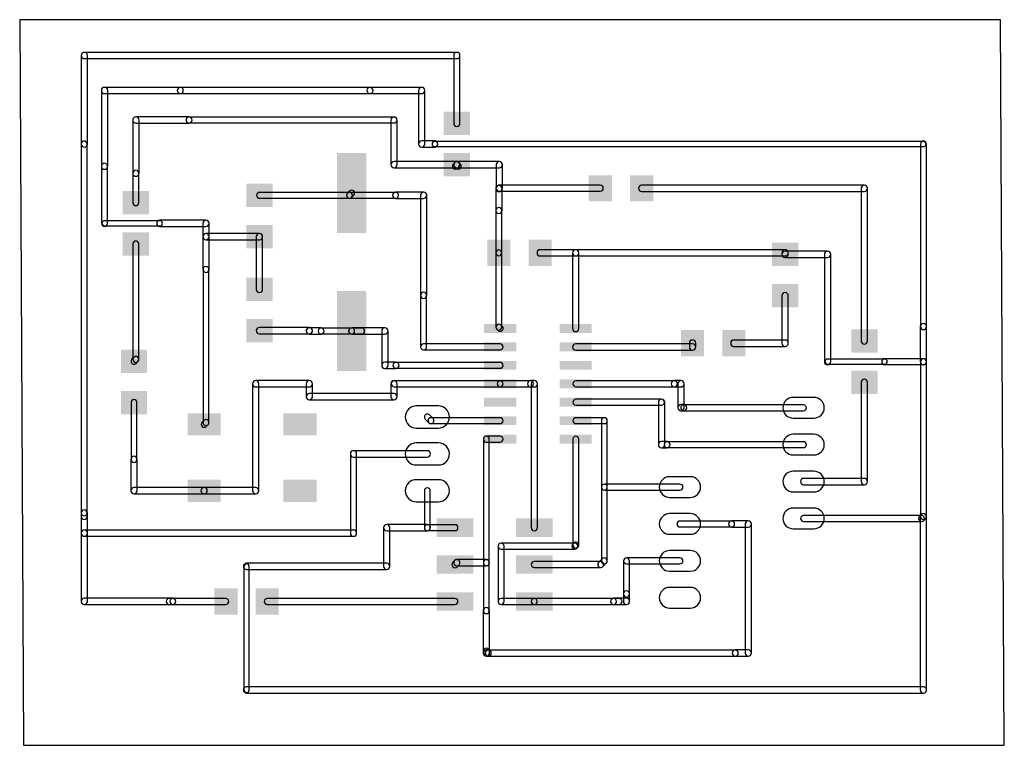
# Model space of a CAD drawing. Extents: x 58.3 to 126.1, y 37.3 to 87.3.
import ezdxf

# ---------------------------------------------------------------- set-up
doc = ezdxf.new("R2010")
doc.units = 0
for name, color, linetype in [('1', 12, 'CONTINUOUS'), ('17', 110, 'CONTINUOUS'), ('20', 31, 'CONTINUOUS')]:
    doc.layers.add(name, color=color, linetype=linetype)

# ---------------------------------------------------------------- blocks, each defined once
blk = doc.blocks.new('RECT')
blk.add_solid([(-0.5, -0.5), (0.5, -0.5), (-0.5, 0.5), (0.5, 0.5)])
blk = doc.blocks.new('LONGP100')
blk.add_lwpolyline([(-0.5, -0.5), (0.5, -0.5, 1), (0.5, 0.5), (-0.5, 0.5, 1)], format="xyb", close=True)

msp = doc.modelspace()

# ---------------------------------------------------------------- linework, layer by layer
at = {"layer": '1'}
for points in [[(62.738, 84.6201), (88.392, 84.6201, 1), (88.392, 85.0519), (62.738, 85.0519, 1)], [(62.9539, 78.74), (62.9539, 84.836, 1), (62.5221, 84.836), (62.5221, 78.74, 1)], [(88.1761, 84.836), (88.1761, 80.162, 1), (88.6079, 80.162), (88.6079, 84.836, 1)], [(64.3509, 77.216), (64.3509, 82.423, 1), (63.9191, 82.423), (63.9191, 77.216, 1)], [(69.342, 82.6389), (64.135, 82.6389, 1), (64.135, 82.2071), (69.342, 82.2071, 1)], [(69.342, 82.2198), (82.423, 82.2198, 1), (82.423, 82.6262), (69.342, 82.6262, 1)], [(82.423, 82.2071), (85.979, 82.2071, 1), (85.979, 82.6389), (82.423, 82.6389, 1)], [(85.7631, 82.423), (85.7631, 78.74, 1), (86.1949, 78.74), (86.1949, 82.423, 1)], [(66.5099, 76.733), (66.5099, 80.391, 1), (66.0781, 80.391), (66.0781, 76.733, 1)], [(66.294, 80.1751), (69.952, 80.1751, 1), (69.952, 80.6069), (66.294, 80.6069, 1)], [(84.074, 80.5942), (69.952, 80.5942, 1), (69.952, 80.1878), (84.074, 80.1878, 1)], [(83.8581, 80.391), (83.8581, 77.318, 1), (84.2899, 77.318), (84.2899, 80.391, 1)], [(62.9412, 53.34), (62.9412, 78.74, 1), (62.5348, 78.74), (62.5348, 53.34, 1)], [(85.979, 78.5241), (86.868, 78.5241, 1), (86.868, 78.9559), (85.979, 78.9559, 1)], [(86.868, 78.5622), (120.523, 78.5622, 1), (120.523, 78.9178), (86.868, 78.9178, 1)], [(120.7262, 66.167), (120.7262, 78.74, 1), (120.3198, 78.74), (120.3198, 66.167, 1)], [(64.3382, 73.279), (64.3382, 77.216, 1), (63.9318, 77.216), (63.9318, 73.279, 1)], [(84.074, 77.1021), (88.392, 77.1021, 1), (88.392, 77.5339), (84.074, 77.5339, 1)], [(88.2483, 77.4617), (88.1463, 77.3597, 1), (88.4337, 77.0723), (88.5357, 77.1743, 1)], [(88.392, 77.1021), (91.313, 77.1021, 1), (91.313, 77.5339), (88.392, 77.5339, 1)], [(88.2483, 77.1743), (88.3503, 77.0723, 1), (88.6377, 77.3597), (88.5357, 77.4617, 1)], [(91.0971, 77.318), (91.0971, 75.692, 1), (91.5289, 75.692), (91.5289, 77.318, 1)], [(66.4972, 74.701), (66.4972, 76.733, 1), (66.0908, 76.733), (66.0908, 74.701, 1)], [(74.803, 75.0058), (81, 75.0058, 1), (81, 75.4122), (74.803, 75.4122, 1)], [(81.1437, 75.0653), (81.2967, 75.2183, 1), (81.0093, 75.5057), (80.8563, 75.3527, 1)], [(84.176, 75.4122), (81, 75.4122, 1), (81, 75.0058), (84.176, 75.0058, 1)], [(86.106, 75.4249), (84.176, 75.4249, 1), (84.176, 74.9931), (86.106, 74.9931, 1)], [(86.3219, 68.326), (86.3219, 75.209, 1), (85.8901, 75.209), (85.8901, 68.326, 1)], [(91.4407, 75.5143), (91.4657, 75.5393, 1), (91.1603, 75.8447), (91.1353, 75.8197, 1)], [(91.5039, 74.168), (91.5039, 75.667, 1), (91.0721, 75.667), (91.0721, 74.168, 1)], [(91.313, 75.4888), (98.273, 75.4888, 1), (98.273, 75.8952), (91.313, 75.8952, 1)], [(116.459, 75.9079), (101.117, 75.9079, 1), (101.117, 75.4761), (116.459, 75.4761, 1)], [(116.6749, 65.176), (116.6749, 75.692, 1), (116.2431, 75.692), (116.2431, 65.176, 1)], [(91.4912, 71.247), (91.4912, 74.168, 1), (91.0848, 74.168), (91.0848, 71.247, 1)], [(67.945, 73.4568), (64.135, 73.4568, 1), (64.135, 73.1012), (67.945, 73.1012, 1)], [(71.12, 73.4949), (67.945, 73.4949, 1), (67.945, 73.0631), (71.12, 73.0631, 1)], [(71.3359, 72.365), (71.3359, 73.279, 1), (70.9041, 73.279), (70.9041, 72.365, 1)], [(71.3359, 70.104), (71.3359, 72.365, 1), (70.9041, 72.365), (70.9041, 70.104, 1)], [(74.803, 72.5809), (71.12, 72.5809, 1), (71.12, 72.1491), (74.803, 72.1491, 1)], [(75.0189, 68.732), (75.0189, 72.365, 1), (74.5871, 72.365), (74.5871, 68.732, 1)], [(66.0908, 71.857), (66.0908, 63.906, 1), (66.4972, 63.906), (66.4972, 71.857, 1)], [(91.0848, 71.247), (91.0848, 66.1285, 1), (91.4912, 66.1285), (91.4912, 71.247, 1)], [(94.132, 71.0311), (96.5835, 71.0311, 1), (96.5835, 71.4629), (94.132, 71.4629, 1)], [(96.3676, 71.247), (96.3676, 66.04, 1), (96.7994, 66.04), (96.7994, 71.247, 1)], [(96.5835, 71.0311), (110.998, 71.0311, 1), (110.998, 71.4629), (96.5835, 71.4629, 1)], [(110.7821, 71.247), (110.7821, 71.145, 1), (111.2139, 71.145), (111.2139, 71.247, 1)], [(113.919, 71.3609), (110.998, 71.3609, 1), (110.998, 70.9291), (113.919, 70.9291, 1)], [(114.1349, 63.754), (114.1349, 71.145, 1), (113.7031, 71.145), (113.7031, 63.754, 1)], [(71.3232, 59.563), (71.3232, 70.104, 1), (70.9168, 70.104), (70.9168, 59.563, 1)], [(86.3092, 64.77), (86.3092, 68.326, 1), (85.9028, 68.326), (85.9028, 64.77, 1)], [(110.7821, 68.301), (110.7821, 65.024, 1), (111.2139, 65.024), (111.2139, 68.301, 1)], [(74.803, 65.6721), (78.232, 65.6721, 1), (78.232, 66.1039), (74.803, 66.1039, 1)], [(78.0161, 65.888), (78.0161, 65.862, 1), (78.4479, 65.862), (78.4479, 65.888, 1)], [(78.232, 65.6461), (79.045, 65.6461, 1), (79.045, 66.0779), (78.232, 66.0779, 1)], [(79.045, 65.6588), (81.153, 65.6588, 1), (81.153, 66.0652), (79.045, 66.0652, 1)], [(81.153, 65.6461), (83.439, 65.6461, 1), (83.439, 66.0779), (81.153, 66.0779, 1)], [(81.153, 65.6588), (81.839, 65.6588, 1), (81.839, 66.0652), (81.153, 66.0652, 1)], [(83.2231, 65.862), (83.2231, 63.5, 1), (83.6549, 63.5), (83.6549, 65.862, 1)], [(91.1443, 65.9848), (91.2328, 65.8963, 1), (91.5202, 66.1837), (91.4317, 66.2722, 1)], [(120.7389, 63.754), (120.7389, 66.167, 1), (120.3071, 66.167), (120.3071, 63.754, 1)], [(104.8389, 64.77), (104.8389, 65.024, 1), (104.4071, 65.024), (104.4071, 64.77, 1)], [(110.998, 65.2399), (107.467, 65.2399, 1), (107.467, 64.8081), (110.998, 64.8081, 1)], [(86.106, 64.5668), (91.3765, 64.5668, 1), (91.3765, 64.9732), (86.106, 64.9732, 1)], [(96.5835, 64.5541), (104.623, 64.5541, 1), (104.623, 64.9859), (96.5835, 64.9859, 1)], [(66.1503, 64.0497), (66.0233, 63.9227, 1), (66.3107, 63.6353), (66.4377, 63.7623, 1)], [(117.856, 63.9318), (113.919, 63.9318, 1), (113.919, 63.5762), (117.856, 63.5762, 1)], [(117.856, 63.5508), (120.523, 63.5508, 1), (120.523, 63.9572), (117.856, 63.9572, 1)], [(120.7262, 53.086), (120.7262, 63.754, 1), (120.3198, 63.754), (120.3198, 53.086, 1)], [(83.439, 63.2841), (84.201, 63.2841, 1), (84.201, 63.7159), (83.439, 63.7159, 1)], [(84.201, 63.2968), (91.3765, 63.2968, 1), (91.3765, 63.7032), (84.201, 63.7032, 1)], [(74.7649, 54.864), (74.7649, 62.23, 1), (74.3331, 62.23), (74.3331, 54.864, 1)], [(74.549, 62.0141), (78.232, 62.0141, 1), (78.232, 62.4459), (74.549, 62.4459, 1)], [(78.0161, 62.23), (78.0161, 61.341, 1), (78.4479, 61.341), (78.4479, 62.23, 1)], [(84.2899, 61.341), (84.2899, 62.23, 1), (83.8581, 62.23), (83.8581, 61.341, 1)], [(84.074, 62.0268), (91.3765, 62.0268, 1), (91.3765, 62.4332), (84.074, 62.4332, 1)], [(91.3765, 62.0268), (93.472, 62.0268, 1), (93.472, 62.4332), (91.3765, 62.4332, 1)], [(93.472, 62.0141), (93.726, 62.0141, 1), (93.726, 62.4459), (93.472, 62.4459, 1)], [(93.5101, 62.23), (93.5101, 52.324, 1), (93.9419, 52.324), (93.9419, 62.23, 1)], [(96.5835, 62.0268), (103.378, 62.0268, 1), (103.378, 62.4332), (96.5835, 62.4332, 1)], [(103.378, 62.0141), (103.8225, 62.0141, 1), (103.8225, 62.4459), (103.378, 62.4459, 1)], [(103.6066, 62.23), (103.6066, 60.579, 1), (104.0384, 60.579), (104.0384, 62.23, 1)], [(116.6749, 55.499), (116.6749, 62.332, 1), (116.2431, 62.332), (116.2431, 55.499, 1)], [(65.9638, 60.935), (65.9638, 57.023, 1), (66.3702, 57.023), (66.3702, 60.935, 1)], [(78.232, 61.1251), (84.074, 61.1251, 1), (84.074, 61.5569), (78.232, 61.5569, 1)], [(96.5835, 60.7568), (102.489, 60.7568, 1), (102.489, 61.1632), (96.5835, 61.1632, 1)], [(102.2731, 60.96), (102.2731, 58.039, 1), (102.7049, 58.039), (102.7049, 60.96, 1)], [(103.8225, 60.3631), (104.013, 60.3631, 1), (104.013, 60.7949), (103.8225, 60.7949, 1)], [(104.013, 60.3758), (112.268, 60.3758, 1), (112.268, 60.7822), (104.013, 60.7822, 1)], [(71.1367, 59.2923), (71.2637, 59.4193, 1), (70.9763, 59.7067), (70.8493, 59.5797, 1)], [(86.7577, 59.8337), (86.5037, 60.0877, 1), (86.2163, 59.8003), (86.4703, 59.5463, 1)], [(91.3765, 59.8932), (86.614, 59.8932, 1), (86.614, 59.4868), (91.3765, 59.4868, 1)], [(96.5835, 59.4868), (98.552, 59.4868, 1), (98.552, 59.8932), (96.5835, 59.8932, 1)], [(98.3488, 59.69), (98.3488, 55.118, 1), (98.7552, 55.118), (98.7552, 59.69, 1)], [(90.6272, 49.911), (90.6272, 58.42, 1), (90.2208, 58.42), (90.2208, 49.911, 1)], [(90.424, 58.2168), (91.3765, 58.2168, 1), (91.3765, 58.6232), (90.424, 58.6232, 1)], [(96.7867, 51.1175), (96.7867, 58.42, 1), (96.3803, 58.42), (96.3803, 51.1175, 1)], [(102.489, 57.8231), (102.87, 57.8231, 1), (102.87, 58.2549), (102.489, 58.2549, 1)], [(112.268, 58.2422), (102.87, 58.2422, 1), (102.87, 57.8358), (112.268, 57.8358, 1)], [(65.9511, 57.023), (65.9511, 54.864, 1), (66.3829, 54.864), (66.3829, 57.023, 1)], [(81.0641, 57.404), (81.0641, 51.943, 1), (81.4959, 51.943), (81.4959, 57.404, 1)], [(86.36, 57.6199), (81.28, 57.6199, 1), (81.28, 57.1881), (86.36, 57.1881, 1)], [(112.268, 55.2831), (116.459, 55.2831, 1), (116.459, 55.7149), (112.268, 55.7149, 1)], [(66.167, 54.6481), (70.993, 54.6481, 1), (70.993, 55.0799), (66.167, 55.0799, 1)], [(74.549, 55.0799), (70.993, 55.0799, 1), (70.993, 54.6481), (74.549, 54.6481, 1)], [(86.1568, 54.864), (86.1568, 52.324, 1), (86.5632, 52.324), (86.5632, 54.864, 1)], [(98.3488, 55.118), (98.3488, 50.038, 1), (98.7552, 50.038), (98.7552, 55.118, 1)], [(103.759, 55.3212), (98.552, 55.3212, 1), (98.552, 54.9148), (103.759, 54.9148, 1)], [(62.5221, 53.34), (62.5221, 51.943, 1), (62.9539, 51.943), (62.9539, 53.34, 1)], [(62.9412, 53.086), (62.9412, 53.34, 1), (62.5348, 53.34), (62.5348, 53.086, 1)], [(120.396, 53.1622), (112.268, 53.1622, 1), (112.268, 52.7558), (120.396, 52.7558, 1)], [(120.3793, 53.2297), (120.2523, 53.1027, 1), (120.5397, 52.8153), (120.6667, 52.9423, 1)], [(120.7389, 41.148), (120.7389, 53.086, 1), (120.3071, 53.086), (120.3071, 41.148, 1)], [(86.36, 52.5399), (83.566, 52.5399, 1), (83.566, 52.1081), (86.36, 52.1081, 1)], [(83.3501, 52.324), (83.3501, 49.657, 1), (83.7819, 49.657), (83.7819, 52.324, 1)], [(86.36, 52.1208), (88.266, 52.1208, 1), (88.266, 52.5272), (86.36, 52.5272, 1)], [(103.759, 52.3748), (107.315, 52.3748, 1), (107.315, 52.7812), (103.759, 52.7812, 1)], [(107.315, 52.3621), (108.458, 52.3621, 1), (108.458, 52.7939), (107.315, 52.7939, 1)], [(108.2421, 52.578), (108.2421, 43.688, 1), (108.6739, 43.688), (108.6739, 52.578, 1)], [(62.5221, 51.943), (62.5221, 47.244, 1), (62.9539, 47.244), (62.9539, 51.943, 1)], [(81.28, 52.1589), (62.738, 52.1589, 1), (62.738, 51.7271), (81.28, 51.7271, 1)], [(91.6432, 47.244), (91.6432, 51.054, 1), (91.2368, 51.054), (91.2368, 47.244, 1)], [(91.44, 50.8508), (96.52, 50.8508, 1), (96.52, 51.2572), (91.44, 51.2572, 1)], [(96.6637, 50.9103), (96.7272, 50.9738, 1), (96.4398, 51.2612), (96.3763, 51.1977, 1)], [(98.4083, 50.1817), (98.1543, 49.9277, 1), (98.4417, 49.6403), (98.6957, 49.8943, 1)], [(100.2792, 47.752), (100.2792, 50.038, 1), (99.8728, 50.038), (99.8728, 47.752, 1)], [(100.076, 49.8348), (103.759, 49.8348, 1), (103.759, 50.2412), (100.076, 50.2412, 1)], [(83.566, 49.8729), (73.914, 49.8729, 1), (73.914, 49.4411), (83.566, 49.4411, 1)], [(73.7362, 49.657), (73.7362, 41.148, 1), (74.0918, 41.148), (74.0918, 49.657, 1)], [(88.4187, 49.6313), (88.5457, 49.7583, 1), (88.2403, 50.0637), (88.1133, 49.9367, 1)], [(88.393, 49.6951), (90.424, 49.6951, 1), (90.424, 50.1269), (88.393, 50.1269, 1)], [(90.2208, 49.911), (90.2208, 46.609, 1), (90.6272, 46.609), (90.6272, 49.911, 1)], [(93.726, 49.5808), (98.298, 49.5808, 1), (98.298, 49.9872), (93.726, 49.9872, 1)], [(62.738, 47.0281), (68.834, 47.0281, 1), (68.834, 47.4599), (62.738, 47.4599, 1)], [(99.187, 47.0281), (100.076, 47.0281, 1), (100.076, 47.4599), (99.187, 47.4599, 1)], [(100.2919, 47.244), (100.2919, 47.752, 1), (99.8601, 47.752), (99.8601, 47.244, 1)], [(68.58, 47.0408), (68.834, 47.0408, 1), (68.834, 47.4472), (68.58, 47.4472, 1)], [(68.834, 47.0408), (72.492, 47.0408, 1), (72.492, 47.4472), (68.834, 47.4472, 1)], [(88.266, 47.4472), (75.336, 47.4472, 1), (75.336, 47.0408), (88.266, 47.0408, 1)], [(90.2081, 46.609), (90.2081, 43.688, 1), (90.6399, 43.688), (90.6399, 46.609, 1)], [(93.726, 47.4472), (91.44, 47.4472, 1), (91.44, 47.0408), (93.726, 47.0408, 1)], [(93.726, 47.0408), (99.187, 47.0408, 1), (99.187, 47.4472), (93.726, 47.4472, 1)], [(99.187, 47.0408), (99.568, 47.0408, 1), (99.568, 47.4472), (99.187, 47.4472, 1)], [(90.424, 43.4721), (90.551, 43.4721, 1), (90.551, 43.9039), (90.424, 43.9039, 1)], [(90.6947, 43.8317), (90.5677, 43.9587, 1), (90.2803, 43.6713), (90.4073, 43.5443, 1)], [(107.569, 43.8912), (90.551, 43.8912, 1), (90.551, 43.4848), (107.569, 43.4848, 1)], [(108.458, 43.9039), (107.569, 43.9039, 1), (107.569, 43.4721), (108.458, 43.4721, 1)], [(73.914, 40.9321), (120.523, 40.9321, 1), (120.523, 41.3639), (73.914, 41.3639, 1)]]:
    msp.add_lwpolyline(points, format="xyb", close=True, dxfattribs=at)
at = {"layer": '20'}
for p, q in [((125.837, 87.3), (58.293, 87.3)), ((58.293, 87.3), (58.547, 37.338)), ((126.091, 37.338), (125.837, 87.3)), ((58.547, 37.338), (126.091, 37.338))]:
    msp.add_line(p, q, dxfattribs=at)

# ---------------------------------------------------------------- block references
at = {"layer": '1'}
for p, xscale, yscale, rotation in [((88.392, 80.162), 1.6, 1.803, 270), ((81.153, 75.362), 5.5, 2, 270), ((88.392, 77.318), 1.6, 1.803, 270), ((74.803, 75.209), 1.6, 1.803, 90), ((66.294, 74.701), 1.6, 1.803, 90), ((66.294, 71.857), 1.6, 1.803, 90), ((74.803, 72.365), 1.6, 1.803, 90), ((91.288, 71.247), 1.6, 1.803, 180), ((94.132, 71.247), 1.6, 1.803, 180), ((110.998, 71.145), 1.6, 1.803, 90), ((74.803, 68.732), 1.6, 1.803, 270), ((81.153, 65.862), 5.5, 2, 270), ((110.998, 68.301), 1.6, 1.803, 90), ((74.803, 65.888), 1.6, 1.803, 270), ((91.3765, 66.04), 0.6096, 2.2098, 270), ((96.5835, 66.04), 0.6096, 2.2098, 270), ((116.459, 65.176), 1.6, 1.803, 90), ((66.167, 63.779), 1.6, 1.803, 90), ((91.3765, 64.77), 0.6096, 2.2098, 270), ((96.5835, 64.77), 0.6096, 2.2098, 270), ((91.3765, 63.5), 0.6096, 2.2098, 270), ((96.5835, 63.5), 0.6096, 2.2098, 270), ((116.459, 62.332), 1.6, 1.803, 90), ((91.3765, 62.23), 0.6096, 2.2098, 270), ((96.5835, 62.23), 0.6096, 2.2098, 270), ((66.167, 60.935), 1.6, 1.803, 90), ((91.3765, 60.96), 0.6096, 2.2098, 270), ((96.5835, 60.96), 0.6096, 2.2098, 270), ((70.993, 59.436), 2.286, 1.524, 180), ((77.597, 59.436), 2.286, 1.524, 180), ((91.3765, 59.69), 0.6096, 2.2098, 270), ((96.5835, 59.69), 0.6096, 2.2098, 270), ((91.3765, 58.42), 0.6096, 2.2098, 270), ((96.5835, 58.42), 0.6096, 2.2098, 270), ((70.993, 54.864), 2.286, 1.524, 180), ((77.597, 54.864), 2.286, 1.524, 180), ((88.266, 52.324), 2.54, 1.27, 180), ((93.726, 52.324), 2.54, 1.27, 180), ((88.266, 49.784), 2.54, 1.27, 180), ((93.726, 49.784), 2.54, 1.27, 180), ((72.492, 47.244), 1.6, 1.803, 180), ((75.336, 47.244), 1.6, 1.803, 180), ((88.266, 47.244), 2.54, 1.27, 180), ((93.726, 47.244), 2.54, 1.27, 180)]:
    msp.add_blockref('RECT', p, dxfattribs=dict(at, xscale=xscale, yscale=yscale, rotation=rotation))
at = {"layer": '1', "xscale": 1.6, "yscale": 1.803}
for p in [(98.273, 75.692), (101.117, 75.692), (104.623, 65.024), (107.467, 65.024)]:
    msp.add_blockref('RECT', p, dxfattribs=at)
at = {"layer": '17', "rotation": 180}
for p, xscale, yscale in [((112.268, 60.579), 1.4224, 1.4224), ((86.36, 59.944), 1.524, 1.524), ((112.268, 58.039), 1.4224, 1.4224), ((86.36, 57.404), 1.524, 1.524), ((86.36, 54.864), 1.524, 1.524), ((112.268, 55.499), 1.4224, 1.4224), ((112.268, 52.959), 1.4224, 1.4224)]:
    msp.add_blockref('LONGP100', p, dxfattribs=dict(at, xscale=xscale, yscale=yscale))
at = {"layer": '17', "xscale": 1.4224, "yscale": 1.4224}
for p in [(103.759, 55.118), (103.759, 52.578), (103.759, 50.038), (103.759, 47.498)]:
    msp.add_blockref('LONGP100', p, dxfattribs=at)

doc.saveas('drawing.dxf')
